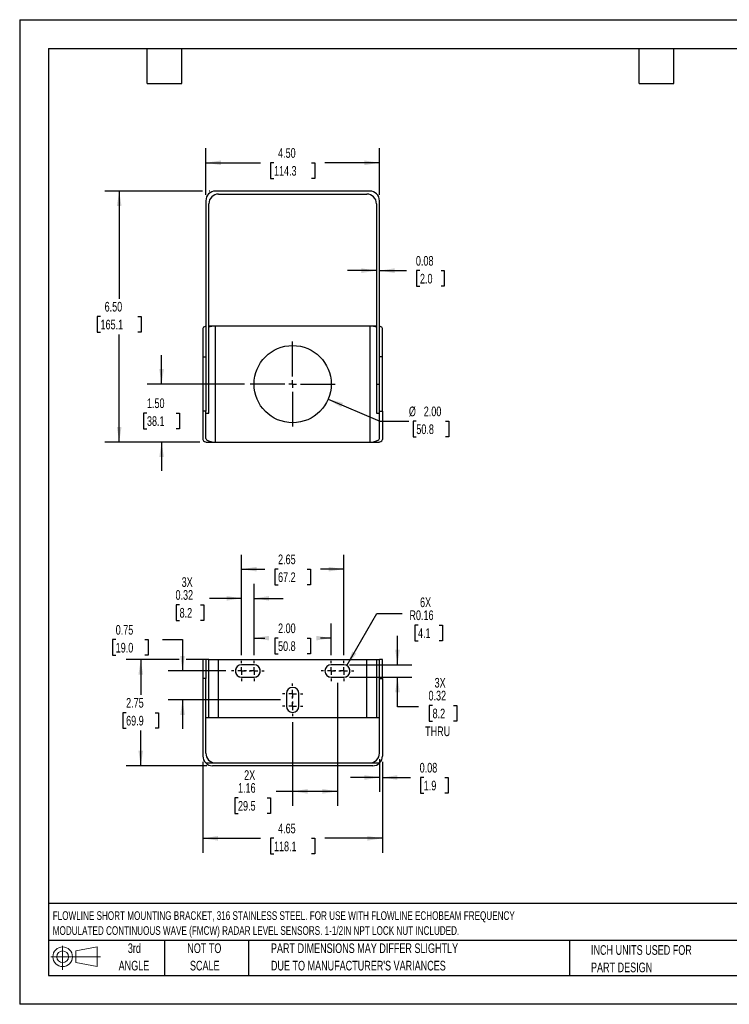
# Model space of a CAD drawing. Header units: inches. Extents: x 0 to 33, y 0 to 25.5.
# Tile 1 of 2: x 0 to 18.4, y 0 to 25.5. Entities that reach past the tile are written whole.
import ezdxf

# ---------------------------------------------------------------- set-up
doc = ezdxf.new("R2010")
doc.units = ezdxf.units.IN
doc.header["$LTSCALE"] = 3
doc.header["$MEASUREMENT"] = 0
doc.linetypes.add('CENTERX2', pattern=[0.8, 0.5, -0.1, 0.1, -0.1])
doc.layers.add('CENTER', color=40, linetype='CENTERX2')
doc.layers.add('SLD-DEFPOINTS', color=7, linetype='Continuous')
doc.layers.add('DIMENSIONS', color=140, linetype='Continuous', lineweight=25)
doc.layers.add('TEXT', color=140, linetype='Continuous', lineweight=25)
doc.styles.add('SLDTEXTSTYLE0', font='TXT', dxfattribs={"width": 0.7})
doc.dimstyles.new('SLDDIMSTYLE0', dxfattribs={"dimtxt": 0.254883, "dimasz": 0.39, "dimexe": 0, "dimexo": 0.0625, "dimgap": 0.063721, "dimtad": 0, "dimtih": 1, "dimtoh": 1, "dimrnd": 1e-09, "dimzin": 4, "dimdsep": 46, "dimtxsty": 'SLDTEXTSTYLE0', "dimsah": 1, "dimcen": 0.09, "dimadec": 0, "dimazin": 1, "dimtfac": 1, "dimtofl": 0, "dimtmove": 0, "dimatfit": 3, "dimfxl": 0, "dimfrac": 2, "dimtolj": 1, "dimtzin": 12, "dimarcsym": 0})
doc.dimstyles.new('SLDDIMSTYLE1', dxfattribs={"dimtxt": 0.254883, "dimasz": 0.39, "dimexe": 0, "dimexo": 0.0625, "dimgap": 0.063721, "dimtad": 0, "dimtih": 1, "dimtoh": 1, "dimrnd": 1e-09, "dimzin": 4, "dimdsep": 46, "dimtxsty": 'SLDTEXTSTYLE0', "dimsah": 1, "dimcen": 0.09, "dimadec": 0, "dimazin": 1, "dimtfac": 1, "dimtmove": 0, "dimatfit": 0, "dimfxl": 0, "dimfrac": 2, "dimtolj": 1, "dimtzin": 12, "dimarcsym": 0})
doc.dimstyles.new('SLDDIMSTYLE4', dxfattribs={"dimtxt": 0.254883, "dimasz": 0.39, "dimexe": 0, "dimexo": 0.0625, "dimgap": 0.063721, "dimtad": 0, "dimtih": 1, "dimtoh": 1, "dimrnd": 1e-09, "dimdsep": 46, "dimtxsty": 'SLDTEXTSTYLE0', "dimsah": 1, "dimcen": 0, "dimadec": 0, "dimazin": 2, "dimtfac": 1, "dimtofl": 0, "dimtmove": 0, "dimatfit": 3, "dimfxl": 0, "dimfrac": 2, "dimtolj": 1, "dimtzin": 12, "dimarcsym": 0})
doc.dimstyles.new('SLDDIMSTYLE5', dxfattribs={"dimtxt": 0.254883, "dimasz": 0.39, "dimexe": 0, "dimexo": 0.0625, "dimgap": 0.063721, "dimtad": 0, "dimtih": 1, "dimtoh": 1, "dimrnd": 1e-09, "dimzin": 12, "dimdsep": 46, "dimtxsty": 'SLDTEXTSTYLE0', "dimsah": 1, "dimcen": 0.09, "dimadec": 0, "dimazin": 3, "dimtfac": 1, "dimtofl": 0, "dimtmove": 0, "dimatfit": 3, "dimfxl": 0, "dimfrac": 2, "dimtolj": 1, "dimtzin": 12, "dimarcsym": 0})
doc.dimstyles.new('SLDDIMSTYLE6', dxfattribs={"dimtxt": 0.254883, "dimasz": 0.39, "dimexe": 0, "dimexo": 0.0625, "dimgap": 0.063721, "dimtad": 0, "dimtih": 1, "dimtoh": 1, "dimrnd": 1e-09, "dimdsep": 46, "dimtxsty": 'SLDTEXTSTYLE0', "dimsah": 1, "dimcen": 0.09, "dimadec": 0, "dimazin": 2, "dimtfac": 1, "dimtmove": 0, "dimatfit": 0, "dimfxl": 0, "dimfrac": 2, "dimtolj": 1, "dimtzin": 12, "dimarcsym": 0})
doc.dimstyles.new('SLDDIMSTYLE7', dxfattribs={"dimtxt": 0.254883, "dimasz": 0.39, "dimexe": 0, "dimexo": 0.0625, "dimgap": 0.063721, "dimtad": 0, "dimtih": 1, "dimtoh": 1, "dimrnd": 1e-09, "dimzin": 4, "dimdsep": 46, "dimtxsty": 'SLDTEXTSTYLE0', "dimsah": 1, "dimcen": 0, "dimadec": 0, "dimazin": 1, "dimtfac": 1, "dimtofl": 0, "dimtmove": 0, "dimatfit": 3, "dimfxl": 0, "dimfrac": 2, "dimtolj": 1, "dimtzin": 12, "dimarcsym": 0})

# ---------------------------------------------------------------- blocks, each defined once
blk = doc.blocks.new('Block11')
at = {"color": 7, "linetype": 'Continuous', "lineweight": 18}
for p, q in [((0.306, 0.627), (0.306, 0)), ((0.647, 0.492), (1.202, 0.594)), ((1.202, 0.594), (1.202, 0.086)), ((0, 0.34), (1.284, 0.34)), ((0.647, 0.189), (0.647, 0.492)), ((0.647, 0.189), (1.202, 0.086))]:
    blk.add_line(p, q, dxfattribs=at)
for radius in [0.254, 0.152]:
    blk.add_circle((0.306, 0.34), radius, dxfattribs=at)
blk = doc.blocks.new('Block12')
at = {"layer": 'SLD-DEFPOINTS'}
blk.add_blockref('Block11', (0, 0), dxfattribs=at)
blk = doc.blocks.new('SW_NOTE_0')
at = {"layer": 'TEXT', "color": 0, "linetype": 'CENTERX2', "lineweight": 18, "char_height": 0.225, "attachment_point": 1, "style": 'SLDTEXTSTYLE0'}
for s, insert in [('FLOWLINE SHORT MOUNTING BRACKET, 316 STAINLESS STEEL. FOR USE WITH FLOWLINE ECHOBEAM FREQUENCY', (0, 0.29)), ('MODULATED CONTINUOUS WAVE (FMCW) RADAR LEVEL SENSORS. 1-1/2IN NPT LOCK NUT INCLUDED.', (0, -0.097))]:
    blk.add_mtext(s, dxfattribs=dict(at, insert=insert))
blk = doc.blocks.new('SW_NOTE_0_3')
at = {"layer": 'TEXT', "color": 0, "linetype": 'CENTERX2', "lineweight": 18, "char_height": 0.25, "attachment_point": 1, "style": 'SLDTEXTSTYLE0'}
for s, insert in [('PART DIMENSIONS MAY DIFFER SLIGHTLY', (0, 0.322)), ("DUE TO MANUFACTURER'S VARIANCES", (0, -0.129))]:
    blk.add_mtext(s, dxfattribs=dict(at, insert=insert))
blk = doc.blocks.new('SW_NOTE_0_4')
at = {"layer": 'TEXT', "color": 0, "linetype": 'CENTERX2', "lineweight": 18, "char_height": 0.25, "attachment_point": 2, "style": 'SLDTEXTSTYLE0'}
for s, insert in [('NOT TO', (0.621, 0.322)), ('SCALE', (0.632, -0.129))]:
    blk.add_mtext(s, dxfattribs=dict(at, insert=insert))
blk = doc.blocks.new('SW_NOTE_0_5')
at = {"layer": 'TEXT', "color": 0, "linetype": 'CENTERX2', "lineweight": 18, "char_height": 0.25, "attachment_point": 2, "style": 'SLDTEXTSTYLE0'}
for s, insert in [('3rd', (0.273, 0.322)), ('ANGLE', (0.262, -0.129))]:
    blk.add_mtext(s, dxfattribs=dict(at, insert=insert))
blk = doc.blocks.new('SW_NOTE_0_6')
at = {"layer": 'TEXT', "color": 0, "linetype": 'CENTERX2', "lineweight": 18, "char_height": 0.25, "attachment_point": 1, "style": 'SLDTEXTSTYLE0'}
for s, insert in [('INCH UNITS USED FOR', (0, 0.322)), ('PART DESIGN', (0, -0.129))]:
    blk.add_mtext(s, dxfattribs=dict(at, insert=insert))
blk = doc.blocks.new('_D_7')
at = {"layer": 'DIMENSIONS'}
for p, q in [((8.477, 8.774), (9.255, 10.121)), ((9.255, 10.121), (9.912, 10.121)), ((10.321, 9.823), (10.235, 9.823)), ((10.235, 9.823), (10.235, 9.418)), ((10.866, 9.823), (10.952, 9.823)), ((10.952, 9.823), (10.952, 9.418)), ((10.235, 9.418), (10.321, 9.418)), ((10.952, 9.418), (10.866, 9.418))]:
    blk.add_line(p, q, dxfattribs=at)
blk.add_solid([(8.477, 8.774), (8.724, 9.081), (8.62, 9.141)], dxfattribs=at)
at = {"layer": 'DIMENSIONS', "char_height": 0.25, "attachment_point": 1, "style": 'SLDTEXTSTYLE0'}
for s, insert in [('6X', (10.374, 10.536)), ('R0.16', (10.099, 10.202)), ('4.1', (10.321, 9.74))]:
    blk.add_mtext(s, dxfattribs=dict(at, insert=insert))
blk = doc.blocks.new('_D_8')
at = {"layer": 'DIMENSIONS'}
for p, q in [((8.235, 8.322), (8.235, 5.141)), ((7.073, 7.311), (7.073, 5.141)), ((7.073, 5.516), (6.643, 5.516)), ((8.235, 5.516), (7.073, 5.516)), ((5.657, 5.349), (5.572, 5.349)), ((5.572, 5.349), (5.572, 4.944)), ((6.415, 5.349), (6.5, 5.349)), ((6.5, 5.349), (6.5, 4.944)), ((5.572, 4.944), (5.657, 4.944)), ((6.5, 4.944), (6.415, 4.944))]:
    blk.add_line(p, q, dxfattribs=at)
for points in [[(7.073, 5.516), (7.463, 5.456), (7.463, 5.576)], [(8.235, 5.516), (7.845, 5.576), (7.845, 5.456)]]:
    blk.add_solid(points, dxfattribs=at)
at = {"layer": 'DIMENSIONS', "char_height": 0.25, "attachment_point": 1, "style": 'SLDTEXTSTYLE0'}
for s, insert in [('2X', (5.816, 6.062)), ('1.16', (5.657, 5.729)), ('29.5', (5.657, 5.266))]:
    blk.add_mtext(s, dxfattribs=dict(at, insert=insert))
blk = doc.blocks.new('_D_9')
at = {"layer": 'DIMENSIONS'}
for p, q in [((2.488, 9.444), (2.403, 9.444)), ((2.403, 9.444), (2.403, 9.039)), ((3.246, 9.444), (3.331, 9.444)), ((3.331, 9.444), (3.331, 9.039)), ((3.705, 9.444), (4.22, 9.444)), ((4.22, 9.444), (4.22, 8.634)), ((2.403, 9.039), (2.488, 9.039)), ((3.331, 9.039), (3.246, 9.039)), ((5.339, 8.634), (3.845, 8.634)), ((6.762, 7.884), (3.845, 7.884)), ((4.22, 7.884), (4.22, 7.134))]:
    blk.add_line(p, q, dxfattribs=at)
for points in [[(4.22, 8.634), (4.28, 9.024), (4.16, 9.024)], [(4.22, 7.884), (4.16, 7.494), (4.28, 7.494)]]:
    blk.add_solid(points, dxfattribs=at)
at = {"layer": 'DIMENSIONS', "char_height": 0.25, "attachment_point": 1, "style": 'SLDTEXTSTYLE0'}
for s, insert in [('0.75', (2.488, 9.823)), ('19.0', (2.488, 9.361))]:
    blk.add_mtext(s, dxfattribs=dict(at, insert=insert))
blk = doc.blocks.new('_D_10')
at = {"layer": 'DIMENSIONS'}
for p, q in [((5.75, 9.045), (5.75, 11.645)), ((8.396, 9.045), (8.396, 11.645)), ((5.75, 11.27), (6.349, 11.27)), ((6.695, 11.27), (6.609, 11.27)), ((6.609, 11.27), (6.609, 10.865)), ((7.452, 11.27), (7.538, 11.27)), ((7.538, 11.27), (7.538, 10.865)), ((8.396, 11.27), (7.798, 11.27)), ((6.609, 10.865), (6.695, 10.865)), ((7.538, 10.865), (7.452, 10.865))]:
    blk.add_line(p, q, dxfattribs=at)
for points in [[(5.75, 11.27), (6.14, 11.21), (6.14, 11.33)], [(8.396, 11.27), (8.006, 11.33), (8.006, 11.21)]]:
    blk.add_solid(points, dxfattribs=at)
at = {"layer": 'DIMENSIONS', "char_height": 0.25, "attachment_point": 1, "style": 'SLDTEXTSTYLE0'}
for s, insert in [('2.65', (6.695, 11.649)), ('67.2', (6.695, 11.187))]:
    blk.add_mtext(s, dxfattribs=dict(at, insert=insert))
blk = doc.blocks.new('_D_11')
at = {"layer": 'DIMENSIONS'}
for p, q in [((6.073, 9.045), (6.073, 9.859)), ((8.073, 9.045), (8.073, 9.859)), ((6.073, 9.484), (6.349, 9.484)), ((6.695, 9.484), (6.609, 9.484)), ((6.609, 9.484), (6.609, 9.079)), ((7.452, 9.484), (7.538, 9.484)), ((7.538, 9.484), (7.538, 9.079)), ((8.073, 9.484), (7.798, 9.484)), ((6.609, 9.079), (6.695, 9.079)), ((7.538, 9.079), (7.452, 9.079))]:
    blk.add_line(p, q, dxfattribs=at)
for points in [[(6.073, 9.484), (6.463, 9.424), (6.463, 9.544)], [(8.073, 9.484), (7.683, 9.544), (7.683, 9.424)]]:
    blk.add_solid(points, dxfattribs=at)
at = {"layer": 'DIMENSIONS', "char_height": 0.25, "attachment_point": 1, "style": 'SLDTEXTSTYLE0'}
for s, insert in [('2.00', (6.695, 9.863)), ('50.8', (6.695, 9.401))]:
    blk.add_mtext(s, dxfattribs=dict(at, insert=insert))
blk = doc.blocks.new('_D_12')
at = {"layer": 'DIMENSIONS'}
for p, q in [((5.75, 9.045), (5.75, 10.889)), ((6.073, 9.045), (6.073, 10.889)), ((5.75, 10.514), (4.918, 10.514)), ((6.073, 10.514), (6.823, 10.514)), ((4.144, 10.347), (4.058, 10.347)), ((4.058, 10.347), (4.058, 9.942)), ((4.689, 10.347), (4.775, 10.347)), ((4.775, 10.347), (4.775, 9.942)), ((4.058, 9.942), (4.144, 9.942)), ((4.775, 9.942), (4.689, 9.942))]:
    blk.add_line(p, q, dxfattribs=at)
for points in [[(5.75, 10.514), (5.36, 10.574), (5.36, 10.454)], [(6.073, 10.514), (6.463, 10.454), (6.463, 10.574)]]:
    blk.add_solid(points, dxfattribs=at)
at = {"layer": 'DIMENSIONS', "char_height": 0.25, "attachment_point": 1, "style": 'SLDTEXTSTYLE0'}
for s, insert in [('3X', (4.197, 11.06)), ('0.32', (4.038, 10.727)), ('8.2', (4.144, 10.265))]:
    blk.add_mtext(s, dxfattribs=dict(at, insert=insert))
blk = doc.blocks.new('_D_13')
at = {"layer": 'DIMENSIONS'}
for p, q in [((9.789, 8.796), (9.789, 9.546)), ((8.546, 8.796), (10.164, 8.796)), ((8.546, 8.473), (10.164, 8.473)), ((9.789, 7.705), (9.789, 8.473)), ((10.334, 7.705), (9.789, 7.705)), ((10.699, 7.741), (10.613, 7.741)), ((10.613, 7.741), (10.613, 7.336)), ((11.244, 7.741), (11.33, 7.741)), ((11.33, 7.741), (11.33, 7.336)), ((10.613, 7.336), (10.699, 7.336)), ((11.33, 7.336), (11.244, 7.336))]:
    blk.add_line(p, q, dxfattribs=at)
for points in [[(9.789, 8.796), (9.849, 9.186), (9.729, 9.186)], [(9.789, 8.473), (9.729, 8.083), (9.849, 8.083)]]:
    blk.add_solid(points, dxfattribs=at)
at = {"layer": 'DIMENSIONS', "char_height": 0.25, "attachment_point": 1, "style": 'SLDTEXTSTYLE0'}
for s, insert in [('3X', (10.751, 8.453)), ('0.32', (10.593, 8.12)), ('8.2', (10.699, 7.658)), ('THRU', (10.505, 7.196))]:
    blk.add_mtext(s, dxfattribs=dict(at, insert=insert))
blk = doc.blocks.new('_D_14')
at = {"layer": 'DIMENSIONS'}
for p, q in [((4.13, 8.928), (2.762, 8.928)), ((3.137, 8.928), (3.137, 8.016)), ((4.752, 8.928), (4.31, 8.928)), ((2.758, 7.553), (2.672, 7.553)), ((2.672, 7.553), (2.672, 7.148)), ((3.515, 7.553), (3.601, 7.553)), ((3.601, 7.553), (3.601, 7.148)), ((2.672, 7.148), (2.758, 7.148)), ((3.601, 7.148), (3.515, 7.148)), ((3.137, 6.178), (3.137, 7.091)), ((4.848, 6.178), (2.762, 6.178))]:
    blk.add_line(p, q, dxfattribs=at)
for points in [[(3.137, 8.928), (3.077, 8.538), (3.197, 8.538)], [(3.137, 6.178), (3.197, 6.568), (3.077, 6.568)]]:
    blk.add_solid(points, dxfattribs=at)
at = {"layer": 'DIMENSIONS', "char_height": 0.25, "attachment_point": 1, "style": 'SLDTEXTSTYLE0'}
for s, insert in [('2.75', (2.758, 7.933)), ('69.9', (2.758, 7.471))]:
    blk.add_mtext(s, dxfattribs=dict(at, insert=insert))
blk = doc.blocks.new('_D_15')
at = {"layer": 'DIMENSIONS'}
for p, q in [((4.748, 6.278), (4.748, 3.924)), ((9.398, 6.278), (9.398, 3.924)), ((4.748, 4.299), (6.243, 4.299)), ((6.589, 4.299), (6.503, 4.299)), ((6.503, 4.299), (6.503, 3.894)), ((7.558, 4.299), (7.644, 4.299)), ((7.644, 4.299), (7.644, 3.894)), ((9.398, 4.299), (7.903, 4.299)), ((6.503, 3.894), (6.589, 3.894)), ((7.644, 3.894), (7.558, 3.894))]:
    blk.add_line(p, q, dxfattribs=at)
for points in [[(4.748, 4.299), (5.138, 4.239), (5.138, 4.359)], [(9.398, 4.299), (9.008, 4.359), (9.008, 4.239)]]:
    blk.add_solid(points, dxfattribs=at)
at = {"layer": 'DIMENSIONS', "char_height": 0.25, "attachment_point": 1, "style": 'SLDTEXTSTYLE0'}
for s, insert in [('4.65', (6.695, 4.679)), ('118.1', (6.589, 4.216))]:
    blk.add_mtext(s, dxfattribs=dict(at, insert=insert))
blk = doc.blocks.new('_D_16')
at = {"layer": 'DIMENSIONS'}
for p, q in [((9.323, 6.353), (9.323, 5.499)), ((9.398, 6.278), (9.398, 5.499)), ((9.323, 5.874), (8.573, 5.874)), ((9.398, 5.874), (10.125, 5.874)), ((10.47, 5.874), (10.385, 5.874)), ((10.385, 5.874), (10.385, 5.469)), ((11.016, 5.874), (11.101, 5.874)), ((11.101, 5.874), (11.101, 5.469)), ((10.385, 5.469), (10.47, 5.469)), ((11.101, 5.469), (11.016, 5.469))]:
    blk.add_line(p, q, dxfattribs=at)
for points in [[(9.323, 5.874), (8.933, 5.934), (8.933, 5.814)], [(9.398, 5.874), (9.788, 5.814), (9.788, 5.934)]]:
    blk.add_solid(points, dxfattribs=at)
at = {"layer": 'DIMENSIONS', "char_height": 0.25, "attachment_point": 1, "style": 'SLDTEXTSTYLE0'}
for s, insert in [('0.08', (10.364, 6.253)), ('1.9', (10.47, 5.791))]:
    blk.add_mtext(s, dxfattribs=dict(at, insert=insert))
blk = doc.blocks.new('SW_CENTERMARKSYMBOL_1')
at = {"layer": 'CENTER', "color": 0}
for p, q in [((0, 0.2), (0, 0.261)), ((-0.2, 0), (-0.261, 0)), ((0, 0), (-0.1, 0)), ((0, 0), (0, 0.1)), ((0, 0), (0, -0.1)), ((0, 0), (0.1, 0)), ((0.2, 0), (0.261, 0)), ((0, -0.2), (0, -0.261))]:
    blk.add_line(p, q, dxfattribs=at)
blk = doc.blocks.new('SW_CENTERMARKSYMBOL_2')
at = {"layer": 'CENTER', "color": 0}
for p, q in [((0, 0.2), (0, 0.261)), ((-0.2, 0), (-0.261, 0)), ((0, 0), (-0.1, 0)), ((0, 0), (0, 0.1)), ((0, 0), (0, -0.1)), ((0, 0), (0.1, 0)), ((0.2, 0), (0.261, 0)), ((0, -0.2), (0, -0.261))]:
    blk.add_line(p, q, dxfattribs=at)
blk = doc.blocks.new('SW_CENTERMARKSYMBOL_3')
at = {"layer": 'CENTER', "color": 0}
for p, q in [((0, 0.2), (0, 0.261)), ((-0.2, 0), (-0.261, 0)), ((0, 0), (-0.1, 0)), ((0, 0), (0, 0.1)), ((0, 0), (0, -0.1)), ((0, 0), (0.1, 0)), ((0.2, 0), (0.261, 0)), ((0, -0.2), (0, -0.261))]:
    blk.add_line(p, q, dxfattribs=at)
blk = doc.blocks.new('SW_CENTERMARKSYMBOL_4')
at = {"layer": 'CENTER', "color": 0}
for p, q in [((0, 0.2), (0, 0.261)), ((-0.2, 0), (-0.261, 0)), ((0, 0), (-0.1, 0)), ((0, 0), (0, 0.1)), ((0, 0), (0, -0.1)), ((0, 0), (0.1, 0)), ((0.2, 0), (0.261, 0)), ((0, -0.2), (0, -0.261))]:
    blk.add_line(p, q, dxfattribs=at)
blk = doc.blocks.new('SW_CENTERMARKSYMBOL_5')
at = {"layer": 'CENTER', "color": 0}
for p, q in [((0, 0.2), (0, 0.2615)), ((-0.2, 0), (-0.2615, 0)), ((0, 0), (-0.1, 0)), ((0, 0), (0, 0.1)), ((0, 0), (0, -0.1)), ((0, 0), (0.1, 0)), ((0.2, 0), (0.2615, 0)), ((0, -0.2), (0, -0.2615))]:
    blk.add_line(p, q, dxfattribs=at)
blk = doc.blocks.new('SW_CENTERMARKSYMBOL_6')
at = {"layer": 'CENTER', "color": 0}
for p, q in [((0, 0.2), (0, 0.2615)), ((-0.2, 0), (-0.2615, 0)), ((0, 0), (-0.1, 0)), ((0, 0), (0, 0.1)), ((0, 0), (0, -0.1)), ((0, 0), (0.1, 0)), ((0.2, 0), (0.2615, 0)), ((0, -0.2), (0, -0.2615))]:
    blk.add_line(p, q, dxfattribs=at)
blk = doc.blocks.new('_D_17')
at = {"layer": 'DIMENSIONS'}
for p, q in [((7.994, 15.672), (9.335, 15.102)), ((9.335, 15.102), (10.085, 15.102)), ((10.277, 15.102), (10.192, 15.102)), ((10.192, 15.102), (10.192, 14.697)), ((11.035, 15.102), (11.12, 15.102)), ((11.12, 15.102), (11.12, 14.697)), ((10.192, 14.697), (10.277, 14.697)), ((11.12, 14.697), (11.035, 14.697))]:
    blk.add_line(p, q, dxfattribs=at)
blk.add_solid([(7.994, 15.672), (8.329, 15.464), (8.376, 15.575)], dxfattribs=at)
at = {"layer": 'DIMENSIONS', "char_height": 0.25, "attachment_point": 1, "style": 'SLDTEXTSTYLE0'}
for s, insert in [('%%c', (10.085, 15.481)), ('2.00', (10.47, 15.481)), ('50.8', (10.277, 15.019))]:
    blk.add_mtext(s, dxfattribs=dict(at, insert=insert))
blk = doc.blocks.new('_D_18')
at = {"layer": 'DIMENSIONS'}
for p, q in [((3.677, 16.063), (3.677, 16.813)), ((5.823, 16.063), (3.302, 16.063)), ((3.298, 15.313), (3.212, 15.313)), ((3.212, 15.313), (3.212, 14.908)), ((4.055, 15.313), (4.141, 15.313)), ((4.141, 15.313), (4.141, 14.908)), ((3.212, 14.908), (3.298, 14.908)), ((4.141, 14.908), (4.055, 14.908)), ((4.67, 14.563), (3.302, 14.563)), ((3.677, 14.563), (3.677, 13.813))]:
    blk.add_line(p, q, dxfattribs=at)
for points in [[(3.677, 16.063), (3.737, 16.453), (3.617, 16.453)], [(3.677, 14.563), (3.617, 14.173), (3.737, 14.173)]]:
    blk.add_solid(points, dxfattribs=at)
at = {"layer": 'DIMENSIONS', "char_height": 0.25, "attachment_point": 1, "style": 'SLDTEXTSTYLE0'}
for s, insert in [('1.50', (3.298, 15.692)), ('38.1', (3.298, 15.23))]:
    blk.add_mtext(s, dxfattribs=dict(at, insert=insert))
blk = doc.blocks.new('_D_19')
at = {"layer": 'DIMENSIONS'}
for p, q in [((4.733, 21.063), (2.204, 21.063)), ((2.579, 21.063), (2.579, 18.275)), ((4.923, 21.063), (4.913, 21.063)), ((2.095, 17.813), (2.009, 17.813)), ((2.009, 17.813), (2.009, 17.408)), ((3.064, 17.813), (3.15, 17.813)), ((3.15, 17.813), (3.15, 17.408)), ((2.009, 17.408), (2.095, 17.408)), ((2.579, 14.563), (2.579, 17.351)), ((3.15, 17.408), (3.064, 17.408)), ((4.67, 14.563), (2.204, 14.563))]:
    blk.add_line(p, q, dxfattribs=at)
for points in [[(2.579, 21.063), (2.519, 20.673), (2.639, 20.673)], [(2.579, 14.563), (2.639, 14.953), (2.519, 14.953)]]:
    blk.add_solid(points, dxfattribs=at)
at = {"layer": 'DIMENSIONS', "char_height": 0.25, "attachment_point": 1, "style": 'SLDTEXTSTYLE0'}
for s, insert in [('6.50', (2.201, 18.192)), ('165.1', (2.095, 17.73))]:
    blk.add_mtext(s, dxfattribs=dict(at, insert=insert))
blk = doc.blocks.new('_D_20')
at = {"layer": 'DIMENSIONS'}
for p, q in [((4.823, 20.963), (4.823, 22.169)), ((9.323, 20.963), (9.323, 22.169)), ((4.823, 21.794), (6.243, 21.794)), ((6.589, 21.794), (6.503, 21.794)), ((6.503, 21.794), (6.503, 21.389)), ((7.558, 21.794), (7.644, 21.794)), ((7.644, 21.794), (7.644, 21.389)), ((9.323, 21.794), (7.903, 21.794)), ((6.503, 21.389), (6.589, 21.389)), ((7.644, 21.389), (7.558, 21.389))]:
    blk.add_line(p, q, dxfattribs=at)
for points in [[(4.823, 21.794), (5.213, 21.734), (5.213, 21.854)], [(9.323, 21.794), (8.933, 21.854), (8.933, 21.734)]]:
    blk.add_solid(points, dxfattribs=at)
at = {"layer": 'DIMENSIONS', "char_height": 0.25, "attachment_point": 1, "style": 'SLDTEXTSTYLE0'}
for s, insert in [('4.50', (6.695, 22.173)), ('114.3', (6.589, 21.711))]:
    blk.add_mtext(s, dxfattribs=dict(at, insert=insert))
blk = doc.blocks.new('_D_21')
at = {"layer": 'DIMENSIONS'}
for p, q in [((9.245, 19.001), (8.495, 19.001)), ((9.323, 19.001), (10.027, 19.001)), ((10.372, 19.001), (10.286, 19.001)), ((10.286, 19.001), (10.286, 18.596)), ((10.917, 19.001), (11.003, 19.001)), ((11.003, 19.001), (11.003, 18.596)), ((10.286, 18.596), (10.372, 18.596)), ((11.003, 18.596), (10.917, 18.596))]:
    blk.add_line(p, q, dxfattribs=at)
for points in [[(9.245, 19.001), (8.855, 19.061), (8.855, 18.941)], [(9.323, 19.001), (9.713, 18.941), (9.713, 19.061)]]:
    blk.add_solid(points, dxfattribs=at)
at = {"layer": 'DIMENSIONS', "char_height": 0.25, "attachment_point": 1, "style": 'SLDTEXTSTYLE0'}
for s, insert in [('0.08', (10.266, 19.38)), ('2.0', (10.372, 18.918))]:
    blk.add_mtext(s, dxfattribs=dict(at, insert=insert))
blk = doc.blocks.new('SW_CENTERMARKSYMBOL_7')
at = {"layer": 'CENTER', "color": 0}
for p, q in [((0, 0.2), (0, 1.1)), ((-0.2, 0), (-1.1, 0)), ((0, 0), (-0.1, 0)), ((0, 0), (0, 0.1)), ((0, 0), (0, -0.1)), ((0, 0), (0.1, 0)), ((0.2, 0), (1.1, 0)), ((0, -0.2), (0, -1.1))]:
    blk.add_line(p, q, dxfattribs=at)

msp = doc.modelspace()

# ---------------------------------------------------------------- linework, layer by layer
at = {"color": 7, "linetype": 'Continuous'}
for p, q in [((0, 25.5), (0, 0)), ((0, 25.5), (33, 25.5)), ((33, 0), (0, 0))]:
    msp.add_line(p, q, dxfattribs=at)
for p, q in [((9.073, 21.063), (5.073, 21.063)), ((5.152, 20.984), (8.995, 20.984)), ((4.823, 20.813), (4.823, 16.063)), ((4.902, 16.063), (4.902, 20.734)), ((9.245, 20.734), (9.245, 16.063)), ((9.323, 16.063), (9.323, 20.813)), ((4.748, 17.499), (4.748, 16.767)), ((4.823, 17.563), (4.82, 17.563)), ((5.073, 17.563), (4.902, 17.563)), ((5.073, 14.563), (5.073, 17.563)), ((9.073, 17.563), (5.073, 17.563)), ((9.245, 17.563), (9.073, 17.563)), ((9.073, 17.563), (9.073, 14.563)), ((9.327, 17.563), (9.323, 17.563)), ((9.398, 16.767), (9.398, 17.499)), ((4.748, 16.767), (4.823, 16.767)), ((4.748, 16.767), (4.748, 15.358)), ((9.398, 16.767), (9.323, 16.767)), ((9.398, 15.358), (9.398, 16.767)), ((4.902, 16.063), (4.823, 16.063)), ((4.823, 16.063), (4.823, 15.358)), ((4.902, 15.313), (4.902, 16.063)), ((9.245, 16.063), (9.323, 16.063)), ((9.245, 16.063), (9.245, 15.313)), ((9.323, 15.358), (9.323, 16.063)), ((4.823, 15.358), (4.748, 15.358)), ((4.748, 15.358), (4.748, 14.627)), ((4.823, 14.654), (4.823, 15.358)), ((4.823, 15.313), (4.902, 15.313)), ((9.245, 15.313), (9.323, 15.313)), ((9.323, 15.358), (9.398, 15.358)), ((9.323, 14.654), (9.323, 15.358)), ((9.398, 15.358), (9.398, 14.627)), ((4.82, 14.563), (5.073, 14.563)), ((5.073, 14.563), (9.073, 14.563)), ((9.073, 14.563), (9.327, 14.563)), ((4.823, 8.928), (4.748, 8.928)), ((4.748, 8.928), (4.748, 8.435)), ((4.902, 8.928), (4.823, 8.928)), ((4.823, 8.928), (4.823, 8.435)), ((4.902, 7.428), (4.902, 8.928)), ((4.902, 8.928), (5.152, 8.928)), ((5.152, 7.428), (5.152, 8.928)), ((5.152, 8.928), (8.995, 8.928)), ((8.995, 7.428), (8.995, 8.928)), ((8.995, 8.928), (9.245, 8.928)), ((9.245, 8.928), (9.323, 8.928)), ((9.245, 8.928), (9.245, 7.428)), ((9.398, 8.928), (9.323, 8.928)), ((9.323, 8.435), (9.323, 8.928)), ((9.398, 8.435), (9.398, 8.928)), ((6.073, 8.796), (5.75, 8.796)), ((8.396, 8.796), (8.073, 8.796)), ((4.748, 8.435), (4.748, 6.428)), ((4.823, 8.435), (4.748, 8.435)), ((4.823, 6.503), (4.823, 8.435)), ((5.75, 8.473), (6.073, 8.473)), ((8.073, 8.473), (8.396, 8.473)), ((9.323, 6.503), (9.323, 8.435)), ((9.323, 8.435), (9.398, 8.435)), ((9.398, 8.435), (9.398, 6.428)), ((6.912, 8.046), (6.912, 7.723)), ((7.235, 7.723), (7.235, 8.046)), ((4.823, 7.428), (4.902, 7.428)), ((4.902, 7.428), (5.152, 7.428)), ((5.152, 7.428), (8.995, 7.428)), ((8.995, 7.428), (9.245, 7.428)), ((9.245, 7.428), (9.323, 7.428)), ((4.82, 6.253), (5.073, 6.253)), ((9.148, 6.178), (4.998, 6.178)), ((5.073, 6.253), (9.073, 6.253)), ((9.073, 6.253), (9.327, 6.253))]:
    msp.add_line(p, q)
at = {"color": 179, "linetype": 'Continuous', "lineweight": 18}
for p, q in [((8.235, 8.472), (8.396, 8.472)), ((6.914, 7.699), (6.912, 7.884))]:
    msp.add_line(p, q, dxfattribs=at)
msp.add_circle((7.073, 16.063), 1)
for centre, radius, start, end in [((5.073, 20.813), 0.25, 90, 180), ((5.152, 20.734), 0.25, 90, 180), ((8.995, 20.734), 0.25, 0, 90), ((9.073, 20.813), 0.25, 0, 90), ((5.75, 8.634), 0.162, 90, 270), ((6.073, 8.634), 0.162, 270, 90), ((8.073, 8.634), 0.162, 90, 270), ((8.396, 8.634), 0.162, 270, 90), ((7.073, 8.046), 0.162, 0, 180), ((7.073, 7.723), 0.162, 180, 0), ((4.998, 6.428), 0.25, 180, 224.427), ((5.073, 6.503), 0.25, 180, 270), ((9.073, 6.503), 0.25, 270, 0), ((9.148, 6.428), 0.25, 315.573, 0), ((4.998, 6.428), 0.25, 224.427, 270), ((9.148, 6.428), 0.25, 270, 315.573)]:
    msp.add_arc(centre, radius, start, end)
for centre, radius, start, end in [((5.75, 8.634), 0.161, 89.9982, 270.0018), ((6.073, 8.634), 0.161, 269.9982, 90.0018), ((8.073, 8.634), 0.161, 89.9982, 270.0018), ((8.396, 8.634), 0.161, 269.9982, 90.0018), ((7.073, 8.045), 0.162, 0, 180), ((7.073, 7.722), 0.162, 180, 0)]:
    msp.add_arc(centre, radius, start, end, dxfattribs=at)
for centre, start_param, end_param in [((4.998, 17.499), 2.366195, 3.141593), ((5.073, 17.472), 1.570796, 2.325454), ((9.073, 17.472), 0.816139, 1.570796), ((9.148, 17.499), 0, 0.775397), ((4.998, 14.627), 3.141593, 3.91699), ((5.073, 14.654), 3.141593, 4.712389), ((9.073, 14.654), 4.712389, 6.283185), ((9.148, 14.627), 5.507788, 6.283185)]:
    msp.add_ellipse(centre, major_axis=(0.25, 0), ratio=0.364531, start_param=start_param, end_param=end_param)
at = {"layer": 'TEXT'}
for p, q in [((0.75, 24.75), (32.25, 24.75)), ((0.75, 24.75), (0.75, 0.75)), ((3.3, 23.85), (3.3, 24.75)), ((4.2, 23.85), (4.2, 24.75)), ((16.05, 23.85), (16.05, 24.75)), ((16.95, 23.85), (16.95, 24.75)), ((3.3, 23.85), (4.2, 23.85)), ((16.05, 23.85), (16.95, 23.85)), ((32.25, 2.613), (0.75, 2.613)), ((32.25, 1.65), (0.75, 1.65)), ((3.75, 1.65), (3.75, 0.75)), ((5.931, 1.65), (5.931, 0.75)), ((14.25, 1.65), (14.25, 0.75)), ((0.75, 0.75), (32.25, 0.75))]:
    msp.add_line(p, q, dxfattribs=at)

# ---------------------------------------------------------------- block references
at = {"layer": 'CENTER'}
for name, p in [('SW_CENTERMARKSYMBOL_7', (7.073, 16.063)), ('SW_CENTERMARKSYMBOL_4', (5.75, 8.634)), ('SW_CENTERMARKSYMBOL_3', (6.073, 8.634)), ('SW_CENTERMARKSYMBOL_2', (8.073, 8.634)), ('SW_CENTERMARKSYMBOL_1', (8.396, 8.634)), ('SW_CENTERMARKSYMBOL_5', (7.073, 8.045)), ('SW_CENTERMARKSYMBOL_6', (7.073, 7.722))]:
    msp.add_blockref(name, p, dxfattribs=at)
at = {"layer": 'SLD-DEFPOINTS'}
msp.add_blockref('Block12', (0.808, 0.892), dxfattribs=at)
at = {"layer": 'TEXT', "linetype": 'CENTERX2', "lineweight": 18}
for name, p in [('SW_NOTE_0', (0.857, 2.12)), ('SW_NOTE_0_5', (2.699, 1.256)), ('SW_NOTE_0_4', (4.164, 1.256)), ('SW_NOTE_0_3', (6.51, 1.256)), ('SW_NOTE_0_6', (14.803, 1.21))]:
    msp.add_blockref(name, p, dxfattribs=at)

# ---------------------------------------------------------------- dimensions: what is measured, and where the dimension line sits
at = {"layer": 'DIMENSIONS'}
for base, p1, p2, dimstyle, picture, middle in [((9.323, 21.794), (4.823, 20.813), (9.323, 20.813), 'SLDDIMSTYLE0', '_D_20', (7.073, 21.794)), ((9.323, 19.001), (9.245, 20.734), (9.323, 20.813), 'SLDDIMSTYLE6', '_D_21', (10.645, 19.001)), ((5.75, 11.27), (8.396, 8.895), (5.75, 8.895), 'SLDDIMSTYLE5', '_D_10', (7.073, 11.27)), ((8.073, 9.484), (6.073, 8.895), (8.073, 8.895), 'SLDDIMSTYLE0', '_D_11', (7.073, 9.484)), ((9.398, 4.299), (4.748, 6.428), (9.398, 6.428), 'SLDDIMSTYLE5', '_D_15', (7.073, 4.299)), ((9.398315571, 5.873902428), (9.323315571, 6.503425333), (9.398315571, 6.428425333), 'SLDDIMSTYLE6', '_D_16', (10.742923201, 5.873902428))]:
    dim = msp.add_linear_dim(base=base, p1=p1, p2=p2, dimstyle=dimstyle, dxfattribs=at)
    dim.commit()
    dim.dimension.update_dxf_attribs({"geometry": picture, "text_midpoint": middle, "dimtype": 160})
for base, p1, p2, dimstyle, picture, middle in [((2.579, 21.063), (4.82, 14.563), (5.073, 21.063), 'SLDDIMSTYLE0', '_D_19', (2.579, 17.813)), ((3.677, 14.563), (5.973, 16.063), (4.82, 14.563), 'SLDDIMSTYLE1', '_D_18', (3.677, 15.313)), ((4.22, 8.634), (6.912, 7.884), (5.489, 8.634), 'SLDDIMSTYLE6', '_D_9', (4.22, 9.444)), ((3.137, 6.178), (4.902, 8.928), (4.998, 6.178), 'SLDDIMSTYLE5', '_D_14', (3.137, 7.553))]:
    dim = msp.add_linear_dim(base=base, p1=p1, p2=p2, angle=90, dimstyle=dimstyle, dxfattribs=at)
    dim.commit()
    dim.dimension.update_dxf_attribs({"geometry": picture, "text_midpoint": middle, "dimtype": 160})
dim = msp.add_diameter_dim_2p(p1=(6.153, 16.454), p2=(7.994, 15.672), dimstyle='SLDDIMSTYLE7', dxfattribs=at)
dim.commit()
dim.dimension.update_dxf_attribs({"geometry": '_D_17', "text_midpoint": (10.656, 15.102), "dimtype": 163})
for base, p1, p2, text, dimstyle, picture, middle in [((5.75, 10.514), (6.073, 8.895), (5.75, 8.895), '3X\\P<>', 'SLDDIMSTYLE6', '_D_12', (4.417, 10.514)), ((7.073, 5.516), (8.235, 8.472), (7.073, 7.461), '2X\\P<>', 'SLDDIMSTYLE5', '_D_8', (6.036, 5.516))]:
    dim = msp.add_linear_dim(base=base, p1=p1, p2=p2, text=text, dimstyle=dimstyle, dxfattribs=at)
    dim.commit()
    dim.dimension.update_dxf_attribs({"geometry": picture, "text_midpoint": middle, "dimtype": 160})
dim = msp.add_radius_dim(center=(8.396, 8.634), mpoint=(8.477, 8.774), text='6X\\P<>', dimstyle='SLDDIMSTYLE4', dxfattribs=at)
dim.commit()
dim.dimension.update_dxf_attribs({"geometry": '_D_7', "text_midpoint": (10.594, 9.99), "dimtype": 164})
dim = msp.add_linear_dim(base=(9.789, 8.473), p1=(8.396, 8.796), p2=(8.396, 8.473), angle=90, text='3X\\P<>\\PTHRU', dimstyle='SLDDIMSTYLE6', dxfattribs=at)
dim.commit()
dim.dimension.update_dxf_attribs({"geometry": '_D_13', "text_midpoint": (9.789, 7.705), "dimtype": 160})

doc.saveas('drawing.dxf')
